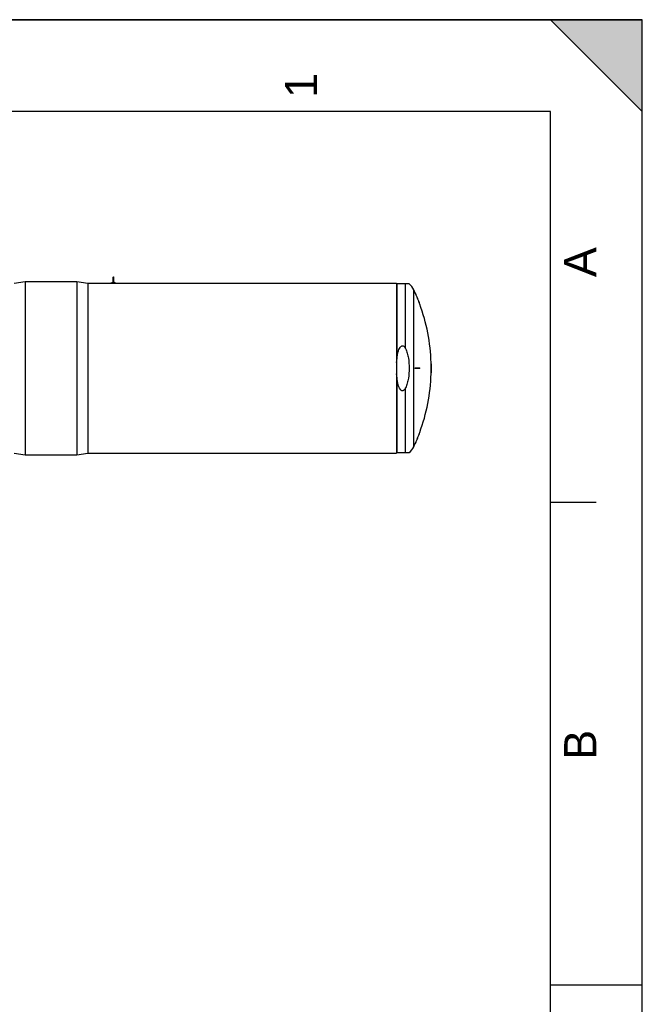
# Model space of a CAD drawing. Header units: millimetres. Extents: x 0 to 297, y 0 to 210.
# Tile 20 of 20: x 229 to 297, y 103 to 210. Entities that reach past the tile are written whole.
import ezdxf

# ---------------------------------------------------------------- set-up
doc = ezdxf.new("R2010")
doc.units = ezdxf.units.MM
doc.header["$LTSCALE"] = 16.335
doc.layers.get('0').update_dxf_attribs({"linetype": 'CONTINUOUS'})
doc.layers.add('AXES_REF', color=7, linetype='CONTINUOUS')
doc.layers.add('SURFACES', color=7, linetype='CONTINUOUS')
doc.styles.add('TEXTSTYLE_2', font='arial.ttf')

# ---------------------------------------------------------------- blocks, each defined once
blk = doc.blocks.new('MARGEA4_BL0', base_point=(148.51, 105.01))
at = {"color": 7, "linetype": 'Continuous'}
for p, q in [((297.01, 210.01), (0.01, 210.01)), ((287.01, 210.01), (297.01, 200.01)), ((297.01, 210.01), (287.01, 210.01)), ((297.01, 200.01), (287.01, 210.01)), ((297.01, 0.01), (297.01, 210.01)), ((297.01, 200.01), (297.01, 210.01)), ((297.01, 0.01), (297.01, 210.01)), ((287.01, 200.01), (10.01, 200.01)), ((287.01, 10.01), (287.01, 200.01)), ((292.01, 157.51), (287.01, 157.51)), ((297.01, 105.01), (287.01, 105.01))]:
    blk.add_line(p, q, dxfattribs=at)
blk.add_solid([(287.01, 210.01), (297.01, 200.01), (297.01, 210.01)], dxfattribs=at)
at = {"color": 5, "linetype": 'Continuous', "style": 'TEXTSTYLE_2', "oblique": 0}
for s, p in [('1', (261.64, 201.51)), ('A', (292.01, 182.01)), ('B', (292.01, 129.51))]:
    blk.add_text(s, height=3.5, rotation=90, dxfattribs=at).set_placement(p)

msp = doc.modelspace()

# ---------------------------------------------------------------- linework, layer by layer
at = {"color": 7, "linetype": 'Continuous'}
for p, q in [((0, 210), (297, 210)), ((297, 0), (297, 210)), ((297.01, 0.01), (297.01, 200.01)), ((236.69, 181.36), (270.29, 181.36)), ((239.21, 181.39), (239.76, 181.39)), ((239.21, 181.36), (239.21, 181.39)), ((239.44, 181.44), (239.44, 181.99)), ((239.54, 181.44), (239.54, 181.99)), ((239.76, 181.36), (239.76, 181.39)), ((270.29, 181.36), (270.29, 162.85)), ((271.65, 181.28), (270.32, 181.28)), ((272.34, 180.28), (272.31, 180.28)), ((272.83, 179.08), (272.8, 179.08)), ((274.06, 172.7), (274.04, 172.7)), ((272.31, 172.14), (272.83, 172.14)), ((272.83, 172.06), (272.31, 172.06)), ((274.04, 172.14), (274.07, 172.14)), ((274.07, 172.06), (274.04, 172.06)), ((274.06, 171.5), (274.04, 171.5)), ((272.83, 165.12), (272.8, 165.12)), ((272.34, 163.92), (272.31, 163.92)), ((236.69, 162.85), (270.29, 162.85)), ((270.32, 162.92), (271.65, 162.92))]:
    msp.add_line(p, q, dxfattribs=at)
at = {"color": 9, "linetype": 'Continuous'}
for p, q in [((270.32, 181.28), (270.32, 173.07)), ((271.26, 174.24), (271.26, 181.28)), ((270.32, 171.14), (270.32, 162.92)), ((271.26, 162.92), (271.26, 169.96))]:
    msp.add_line(p, q, dxfattribs=at)
at = {"color": 7, "linetype": 'Continuous'}
for centre, radius, start, end in [((239.49, 181.27), 0.2, 104.4809, 144.5496), ((239.49, 181.99), 0.05, 0, 180), ((239.49, 181.27), 0.2, 35.4504, 75.5191), ((253.91, 172.1), 20.14, 20.2792, 23.9652), ((253.91, 172.1), 20.16, 20.254, 23.9349), ((253.91, 172.1), 20.14, 0.1138, 1.7073), ((253.91, 172.1), 20.16, 0.1137, 1.7052), ((253.91, 172.1), 18.4, 359.8755, 0.1245), ((253.91, 172.1), 18.43, 359.8756, 0.1244), ((253.91, 172.1), 18.92, 359.8788, 0.1212), ((253.91, 172.1), 20.13, 359.8861, 0.1139), ((253.91, 172.1), 20.14, 358.2927, 359.8862), ((253.91, 172.1), 20.15, 359.8863, 0.1137), ((253.91, 172.1), 20.16, 358.2948, 359.8863), ((253.91, 172.1), 20.14, 336.0348, 339.7208), ((253.91, 172.1), 20.16, 336.0651, 339.746)]:
    msp.add_arc(centre, radius, start, end, dxfattribs=at)
for points, knots in [([(239.49, 181.41), (239.47, 181.41), (239.45, 181.41), (239.44, 181.43), (239.44, 181.44)], [0, 0, 0, 0, 0.606651, 1, 1, 1, 1]), ([(239.54, 181.44), (239.54, 181.43), (239.52, 181.41), (239.5, 181.41), (239.49, 181.41)], [0, 0, 0, 0, 0.393217, 1, 1, 1, 1]), ([(270.32, 173.07), (270.34, 173.25), (270.37, 173.52), (270.45, 173.87), (270.53, 174.13), (270.63, 174.34), (270.74, 174.48), (270.84, 174.55), (270.93, 174.56), (271.02, 174.54), (271.11, 174.47), (271.2, 174.36), (271.24, 174.28), (271.26, 174.24)], [0, 0, 0, 0, 0.250391, 0.375603, 0.500775, 0.625756, 0.688244, 0.750356, 0.781544, 0.812739, 0.87492, 0.937423, 1, 1, 1, 1]), ([(271.26, 174.24), (271.34, 174.08), (271.46, 173.73), (271.61, 173.02), (271.65, 172.47), (271.65, 172.1)], [0, 0, 0, 0, 0.249926, 0.500034, 1, 1, 1, 1]), ([(271.65, 172.1), (271.65, 171.74), (271.61, 171.19), (271.46, 170.47), (271.34, 170.13), (271.26, 169.96)], [0, 0, 0, 0, 0.499966, 0.750074, 1, 1, 1, 1]), ([(271.26, 169.96), (271.24, 169.92), (271.2, 169.84), (271.11, 169.73), (271.02, 169.67), (270.93, 169.65), (270.84, 169.66), (270.74, 169.72), (270.63, 169.86), (270.53, 170.07), (270.45, 170.33), (270.37, 170.69), (270.34, 170.96), (270.32, 171.14)], [0, 0, 0, 0, 0.062577, 0.12508, 0.187261, 0.218456, 0.249644, 0.311756, 0.374244, 0.499225, 0.624397, 0.749609, 1, 1, 1, 1])]:
    msp.add_open_spline(points, degree=3, knots=knots, dxfattribs=at)
for points in [[(270.29, 172.71), (270.3, 172.83), (270.31, 172.95), (270.32, 173.07)], [(270.32, 171.14), (270.31, 171.26), (270.3, 171.38), (270.29, 171.5)]]:
    msp.add_open_spline(points, degree=3, dxfattribs=at)
at = {"layer": 'AXES_REF', "color": 7, "linetype": 'Continuous'}
for p, q in [((228.69, 181.36), (229.89, 181.53)), ((229.89, 181.53), (229.89, 162.68)), ((229.89, 181.53), (235.49, 181.53)), ((235.49, 181.53), (235.49, 162.68)), ((235.49, 181.53), (236.69, 181.36)), ((236.69, 181.36), (236.69, 162.85)), ((228.69, 162.85), (229.89, 162.68)), ((235.49, 162.68), (236.69, 162.85)), ((229.89, 162.68), (235.49, 162.68))]:
    msp.add_line(p, q, dxfattribs=at)
at = {"layer": 'AXES_REF', "color": 9, "linetype": 'Continuous'}
msp.add_line((272.15, 163.56), (272.15, 180.64), dxfattribs=at)
at = {"layer": 'AXES_REF', "color": 7, "linetype": 'Continuous'}
for centre, radius, start, end in [((270.48, 179.86), 1.84, 25.0919, 50.5103), ((253.91, 172.1), 20.14, 23.9651, 25.0919), ((253.91, 172.1), 20.14, 1.7073, 20.2792), ((253.91, 172.1), 20.14, 339.7208, 358.2927), ((253.91, 172.1), 20.14, 334.9081, 336.0349), ((270.48, 164.34), 1.84, 309.4897, 334.9081)]:
    msp.add_arc(centre, radius, start, end, dxfattribs=at)
at = {"layer": 'SURFACES', "color": 7, "linetype": 'Continuous'}
msp.add_arc((253.91, 172.1), 20.16, 359.8863, 0.1137, dxfattribs=at)

# ---------------------------------------------------------------- block references
at = {"color": 2, "linetype": 'Continuous'}
msp.add_blockref('MARGEA4_BL0', (148.51, 105.01), dxfattribs=at)

doc.saveas('drawing.dxf')
